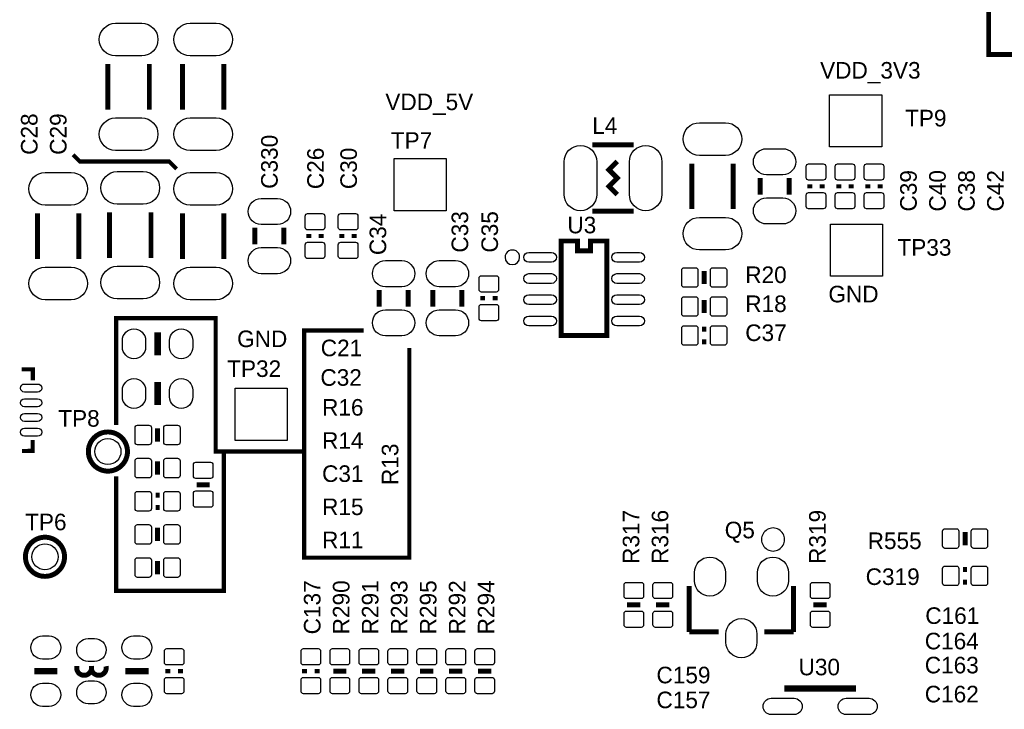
# Model space of a CAD drawing. Extents: x -5 to 175, y -1 to 134.
# Tile 3 of 19: x 30 to 60, y 26 to 47. Entities that reach past the tile are written whole.
import ezdxf

# ---------------------------------------------------------------- set-up
doc = ezdxf.new("R2010")
doc.units = 0
for name, color, linetype in [('BG_SILKSCREEN_TOP', 211, 'CONTINUOUS'), ('PG_SILKSCREEN_TOP', 7, 'CONTINUOUS'), ('PIN_TOP', 12, 'CONTINUOUS'), ('RD_SILKSCREEN_TOP', 7, 'CONTINUOUS')]:
    doc.layers.add(name, color=color, linetype=linetype)

msp = doc.modelspace()

# ---------------------------------------------------------------- linework, layer by layer
at = {"layer": 'BG_SILKSCREEN_TOP', "const_width": 0.127}
for points in [[(31.6992, 43.2562), (31.9024, 43.053), (34.6456, 43.053), (34.8742, 42.8244)], [(40.6146, 37.8714), (38.7858, 37.8714), (38.7858, 34.163), (36.068, 34.163), (36.068, 38.2524), (33.02, 38.2524), (33.02, 34.9758)], [(38.7858, 34.163), (38.7858, 30.9118), (42.0116, 30.9118), (42.0116, 37.338)], [(33.02, 33.401), (33.02, 29.8958), (36.322, 29.8958), (36.322, 34.1376)]]:
    msp.add_lwpolyline(points, dxfattribs=at)
at = {"layer": 'PG_SILKSCREEN_TOP'}
for points, const_width in [([(59.779916, 91.334082), (59.779916, 46.333918), (102.780084, 46.333918), (102.780084, 91.334082), (59.779916, 91.334082)], 0.1524), ([(32.766, 44.6405), (32.766, 46.0375)], 0.1524), ([(34.036, 44.6405), (34.036, 46.0375)], 0.1524), ([(35.052, 44.6405), (35.052, 46.0375)], 0.1524), ([(36.322, 44.6405), (36.322, 46.0375)], 0.1524), ([(47.625, 43.561), (48.895, 43.561)], 0.1524), ([(48.387, 43.053), (48.133, 42.799), (48.387, 42.545), (48.133, 42.291), (48.387, 42.037)], 0.1524), ([(50.673, 42.9895), (50.673, 41.5925)], 0.1524), ([(51.943, 42.9895), (51.943, 41.5925)], 0.1524), ([(52.7685, 42.545), (52.7685, 42.037)], 0.1524), ([(53.6575, 42.545), (53.6575, 42.037)], 0.1524), ([(54.2925, 42.3545), (54.2925, 42.2275)], 0.1524), ([(54.6735, 42.2275), (54.6735, 42.3545)], 0.1524), ([(55.1815, 42.3545), (55.1815, 42.2275)], 0.1524), ([(55.5625, 42.2275), (55.5625, 42.3545)], 0.1524), ([(56.0705, 42.3545), (56.0705, 42.2275)], 0.1524), ([(56.4515, 42.2275), (56.4515, 42.3545)], 0.1524), ([(30.607, 41.4655), (30.607, 40.0685)], 0.1524), ([(31.877, 41.4655), (31.877, 40.0685)], 0.1524), ([(32.8168, 41.4909), (32.8168, 40.0939)], 0.1524), ([(34.0868, 41.4909), (34.0868, 40.0939)], 0.1524), ([(35.052, 41.4655), (35.052, 40.0685)], 0.1524), ([(36.322, 41.4655), (36.322, 40.0685)], 0.1524), ([(47.625, 41.529), (48.895, 41.529)], 0.1524), ([(37.2745, 41.021), (37.2745, 40.513)], 0.1524), ([(38.1635, 41.021), (38.1635, 40.513)], 0.1524), ([(38.9255, 40.8305), (38.9255, 40.7035)], 0.1524), ([(39.3065, 40.7035), (39.3065, 40.8305)], 0.1524), ([(39.9415, 40.8305), (39.9415, 40.7035)], 0.1524), ([(40.3225, 40.7035), (40.3225, 40.8305)], 0.1524), ([(46.670976, 40.616124), (47.171102, 40.616124), (47.171102, 40.315896), (47.570898, 40.315896), (47.570898, 40.616124), (48.071024, 40.616124), (48.071024, 37.715952), (46.670976, 37.715952), (46.670976, 40.616124)], 0.1524), ([(51.054, 39.2938), (51.054, 39.7002)], 0.1524), ([(41.0845, 39.116), (41.0845, 38.608)], 0.1524), ([(41.9735, 39.116), (41.9735, 38.608)], 0.1524), ([(42.7355, 39.116), (42.7355, 38.608)], 0.1524), ([(43.6245, 39.116), (43.6245, 38.608)], 0.1524), ([(44.2595, 38.9255), (44.2595, 38.7985)], 0.1524), ([(44.6405, 38.7985), (44.6405, 38.9255)], 0.1524), ([(51.054, 38.8112), (51.054, 38.4048)], 0.1524), ([(34.29, 37.1094), (34.29, 37.8206)], 0.2032), ([(51.1175, 37.9095), (50.9905, 37.9095)], 0.1524), ([(50.9905, 37.5285), (51.1175, 37.5285)], 0.1524), ([(30.122622, 36.680902), (30.461966, 36.684966), (30.461966, 36.345622)], 0.125476), ([(34.29, 35.5854), (34.29, 36.2966)], 0.2032), ([(34.29, 34.4678), (34.29, 34.8742)], 0.1524), ([(30.457902, 34.512504), (30.457902, 34.185098), (30.126432, 34.181034)], 0.125476), ([(34.29, 33.8582), (34.29, 33.4518)], 0.1524), ([(35.4838, 33.147), (35.8902, 33.147)], 0.1524), ([(34.3535, 32.8295), (34.2265, 32.8295)], 0.1524), ([(34.2265, 32.4485), (34.3535, 32.4485)], 0.1524), ([(34.29, 31.4198), (34.29, 31.8262)], 0.1524), ([(59.055, 31.6992), (59.055, 31.2928)], 0.1524), ([(34.29, 30.8102), (34.29, 30.4038)], 0.1524), ([(59.1185, 30.5435), (58.9915, 30.5435)], 0.1524), ([(58.9915, 30.1625), (59.1185, 30.1625)], 0.1524), ([(50.597054, 28.636976), (50.597054, 30.037024)], 0.1524), ([(53.796946, 30.037024), (53.796946, 28.636976)], 0.1524), ([(49.0982, 29.464), (48.6918, 29.464)], 0.1524), ([(49.5808, 29.464), (49.9872, 29.464)], 0.1524), ([(54.8132, 29.464), (54.4068, 29.464)], 0.1524), ([(51.496976, 28.636976), (50.597054, 28.636976)], 0.1524), ([(53.796946, 28.636976), (52.897024, 28.636976)], 0.1524), ([(30.5054, 27.432), (31.2166, 27.432)], 0.2032), ([(34.0106, 27.432), (33.2994, 27.432)], 0.2032), ([(34.6075, 27.4955), (34.6075, 27.3685)], 0.1524), ([(34.9885, 27.3685), (34.9885, 27.4955)], 0.1524), ([(38.7985, 27.4955), (38.7985, 27.3685)], 0.1524), ([(39.1795, 27.3685), (39.1795, 27.4955)], 0.1524), ([(39.6748, 27.432), (40.0812, 27.432)], 0.1524), ([(40.5638, 27.432), (40.9702, 27.432)], 0.1524), ([(41.4528, 27.432), (41.8592, 27.432)], 0.1524), ([(42.3418, 27.432), (42.7482, 27.432)], 0.1524), ([(43.2308, 27.432), (43.6372, 27.432)], 0.1524), ([(44.1198, 27.432), (44.5262, 27.432)], 0.1524), ([(55.609998, 26.800048), (55.609998, 26.900124), (53.610002, 26.900124), (53.610002, 26.800048)], 0.2032)]:
    msp.add_lwpolyline(points, dxfattribs=dict(at, const_width=const_width))
for points in [[(45.394626, 40.115998, 1), (44.947374, 40.116002, 1)], [(53.520848, 31.467044, 1), (52.813152, 31.466956, 1)]]:
    msp.add_lwpolyline(points, format="xyb", close=True, dxfattribs=at)
at = {"layer": 'PG_SILKSCREEN_TOP', "const_width": 0.1524}
for points in [[(33.365948, 34.163, 1), (32.166052, 34.163, 1), (33.365948, 34.163)], [(31.435548, 30.9372, 1), (30.235652, 30.9372, 1), (31.435548, 30.9372)], [(31.807912, 27.58694), (31.807912, 27.532076, 1.11689), (32.258, 27.582114)], [(32.258, 27.58694), (32.258, 27.532076, 1.116858), (32.708088, 27.582114)]]:
    msp.add_lwpolyline(points, format="xyb", dxfattribs=at)
at = {"layer": 'PIN_TOP'}
for points in [[(33.00095, 47.289085), (33.80105, 47.289085, -1), (33.80105, 46.289087), (33.00095, 46.289087, -1)], [(35.28695, 47.289085), (36.08705, 47.289085, -1), (36.08705, 46.289087), (35.28695, 46.289087, -1)], [(33.00095, 44.388913), (33.80105, 44.388913, -1), (33.80105, 43.388915), (33.00095, 43.388915, -1)], [(35.28695, 44.388913), (36.08705, 44.388913, -1), (36.08705, 43.388915), (35.28695, 43.388915, -1)], [(51.70805, 43.241087), (50.90795, 43.241087, -1), (50.90795, 44.241085), (51.70805, 44.241085, -1)], [(47.760001, 43.044999), (47.760001, 42.045001, -1), (46.760003, 42.045001), (46.760003, 43.044999, -1)], [(49.759997, 43.044999), (49.759997, 42.045001, -1), (48.759999, 42.045001), (48.759999, 43.044999, -1)], [(53.462936, 42.64406), (52.963064, 42.64406, -1), (52.963064, 43.44416), (53.462936, 43.44416, -1)], [(54.183026, 42.555922), (54.183026, 42.905934, -0.415686), (54.257956, 42.980864), (54.708044, 42.980864, -0.415686), (54.782974, 42.905934), (54.782974, 42.555922, -0.415686), (54.708044, 42.480992), (54.257956, 42.480992, -0.415686)], [(55.072026, 42.555922), (55.072026, 42.905934, -0.415686), (55.146956, 42.980864), (55.597044, 42.980864, -0.415686), (55.671974, 42.905934), (55.671974, 42.555922, -0.415686), (55.597044, 42.480992), (55.146956, 42.480992, -0.415686)], [(55.961026, 42.555922), (55.961026, 42.905934, -0.415686), (56.035956, 42.980864), (56.486044, 42.980864, -0.415686), (56.560974, 42.905934), (56.560974, 42.555922, -0.415686), (56.486044, 42.480992), (56.035956, 42.480992, -0.415686)], [(31.64205, 41.717087), (30.84195, 41.717087, -1), (30.84195, 42.717085), (31.64205, 42.717085, -1)], [(33.85185, 41.742487), (33.05175, 41.742487, -1), (33.05175, 42.742485), (33.85185, 42.742485, -1)], [(36.08705, 41.717087), (35.28695, 41.717087, -1), (35.28695, 42.717085), (36.08705, 42.717085, -1)], [(54.183026, 41.676066), (54.183026, 42.026078, -0.415686), (54.257956, 42.101008), (54.708044, 42.101008, -0.415686), (54.782974, 42.026078), (54.782974, 41.676066, -0.415686), (54.708044, 41.601136), (54.257956, 41.601136, -0.415686)], [(55.072026, 41.676066), (55.072026, 42.026078, -0.415686), (55.146956, 42.101008), (55.597044, 42.101008, -0.415686), (55.671974, 42.026078), (55.671974, 41.676066, -0.415686), (55.597044, 41.601136), (55.146956, 41.601136, -0.415686)], [(55.961026, 41.676066), (55.961026, 42.026078, -0.415686), (56.035956, 42.101008), (56.486044, 42.101008, -0.415686), (56.560974, 42.026078), (56.560974, 41.676066, -0.415686), (56.486044, 41.601136), (56.035956, 41.601136, -0.415686)], [(37.968936, 41.12006), (37.469064, 41.12006, -1), (37.469064, 41.92016), (37.968936, 41.92016, -1)], [(53.462936, 41.13784), (52.963064, 41.13784, -1), (52.963064, 41.93794), (53.462936, 41.93794, -1)], [(38.816026, 41.031922), (38.816026, 41.381934, -0.415686), (38.890956, 41.456864), (39.341044, 41.456864, -0.415686), (39.415974, 41.381934), (39.415974, 41.031922, -0.415686), (39.341044, 40.956992), (38.890956, 40.956992, -0.415686)], [(39.832026, 41.031922), (39.832026, 41.381934, -0.415686), (39.906956, 41.456864), (40.357044, 41.456864, -0.415686), (40.431974, 41.381934), (40.431974, 41.031922, -0.415686), (40.357044, 40.956992), (39.906956, 40.956992, -0.415686)], [(51.70805, 40.340915), (50.90795, 40.340915, -1), (50.90795, 41.340913), (51.70805, 41.340913, -1)], [(38.816026, 40.152066), (38.816026, 40.502078, -0.415686), (38.890956, 40.577008), (39.341044, 40.577008, -0.415686), (39.415974, 40.502078), (39.415974, 40.152066, -0.415686), (39.341044, 40.077136), (38.890956, 40.077136, -0.415686)], [(39.832026, 40.152066), (39.832026, 40.502078, -0.415686), (39.906956, 40.577008), (40.357044, 40.577008, -0.415686), (40.431974, 40.502078), (40.431974, 40.152066, -0.415686), (40.357044, 40.077136), (39.906956, 40.077136, -0.415686)], [(37.968936, 39.61384), (37.469064, 39.61384, -1), (37.469064, 40.41394), (37.968936, 40.41394, -1)], [(46.371002, 39.966011), (45.670978, 39.966011, -1), (45.670978, 40.265985), (46.371002, 40.265985, -1)], [(49.071022, 39.966011), (48.370998, 39.966011, -1), (48.370998, 40.265985), (49.071022, 40.265985, -1)], [(41.778936, 39.21506), (41.279064, 39.21506, -1), (41.279064, 40.01516), (41.778936, 40.01516, -1)], [(43.429936, 39.21506), (42.930064, 39.21506, -1), (42.930064, 40.01516), (43.429936, 40.01516, -1)], [(31.64205, 38.816915), (30.84195, 38.816915, -1), (30.84195, 39.816913), (31.64205, 39.816913, -1)], [(33.85185, 38.842315), (33.05175, 38.842315, -1), (33.05175, 39.842313), (33.85185, 39.842313, -1)], [(36.08705, 38.816915), (35.28695, 38.816915, -1), (35.28695, 39.816913), (36.08705, 39.816913, -1)], [(46.371002, 39.316025), (45.670978, 39.316025, -1), (45.670978, 39.615999), (46.371002, 39.615999, -1)], [(49.071022, 39.316025), (48.370998, 39.316025, -1), (48.370998, 39.615999), (49.071022, 39.615999, -1)], [(50.789078, 39.197026), (50.439066, 39.197026, -0.415686), (50.364136, 39.271956), (50.364136, 39.722044, -0.415686), (50.439066, 39.796974), (50.789078, 39.796974, -0.415686), (50.864008, 39.722044), (50.864008, 39.271956, -0.415686)], [(51.668934, 39.197026), (51.318922, 39.197026, -0.415686), (51.243992, 39.271956), (51.243992, 39.722044, -0.415686), (51.318922, 39.796974), (51.668934, 39.796974, -0.415686), (51.743864, 39.722044), (51.743864, 39.271956, -0.415686)], [(44.150026, 39.126922), (44.150026, 39.476934, -0.415686), (44.224956, 39.551864), (44.675044, 39.551864, -0.415686), (44.749974, 39.476934), (44.749974, 39.126922, -0.415686), (44.675044, 39.051992), (44.224956, 39.051992, -0.415686)], [(46.371002, 38.666039), (45.670978, 38.666039, -1), (45.670978, 38.966013), (46.371002, 38.966013, -1)], [(49.071022, 38.666039), (48.370998, 38.666039, -1), (48.370998, 38.966013), (49.071022, 38.966013, -1)], [(44.150026, 38.247066), (44.150026, 38.597078, -0.415686), (44.224956, 38.672008), (44.675044, 38.672008, -0.415686), (44.749974, 38.597078), (44.749974, 38.247066, -0.415686), (44.675044, 38.172136), (44.224956, 38.172136, -0.415686)], [(50.439066, 38.907974), (50.789078, 38.907974, -0.415686), (50.864008, 38.833044), (50.864008, 38.382956, -0.415686), (50.789078, 38.308026), (50.439066, 38.308026, -0.415686), (50.364136, 38.382956), (50.364136, 38.833044, -0.415686)], [(51.318922, 38.907974), (51.668934, 38.907974, -0.415686), (51.743864, 38.833044), (51.743864, 38.382956, -0.415686), (51.668934, 38.308026), (51.318922, 38.308026, -0.415686), (51.243992, 38.382956), (51.243992, 38.833044, -0.415686)], [(41.778936, 37.70884), (41.279064, 37.70884, -1), (41.279064, 38.50894), (41.778936, 38.50894, -1)], [(43.429936, 37.70884), (42.930064, 37.70884, -1), (42.930064, 38.50894), (43.429936, 38.50894, -1)], [(46.371002, 38.016053), (45.670978, 38.016053, -1), (45.670978, 38.316027), (46.371002, 38.316027, -1)], [(49.071022, 38.016053), (48.370998, 38.016053, -1), (48.370998, 38.316027), (49.071022, 38.316027, -1)], [(33.921446, 37.5666), (33.921446, 37.3634, -1), (33.210246, 37.3634), (33.210246, 37.5666, -1)], [(35.369754, 37.5666), (35.369754, 37.3634, -1), (34.658554, 37.3634), (34.658554, 37.5666, -1)], [(50.439066, 38.018974), (50.789078, 38.018974, -0.415686), (50.864008, 37.944044), (50.864008, 37.493956, -0.415686), (50.789078, 37.419026), (50.439066, 37.419026, -0.415686), (50.364136, 37.493956), (50.364136, 37.944044, -0.415686)], [(51.318922, 38.018974), (51.668934, 38.018974, -0.415686), (51.743864, 37.944044), (51.743864, 37.493956, -0.415686), (51.668934, 37.419026), (51.318922, 37.419026, -0.415686), (51.243992, 37.493956), (51.243992, 37.944044, -0.415686)], [(33.921446, 36.0426), (33.921446, 35.8394, -1), (33.210246, 35.8394), (33.210246, 36.0426, -1)], [(35.369754, 36.0426), (35.369754, 35.8394, -1), (34.658554, 35.8394), (34.658554, 36.0426, -1)], [(30.609921, 35.98291), (30.209871, 35.98291, -1), (30.209871, 36.232846), (30.609921, 36.232846, -1)], [(30.609921, 35.533076), (30.209871, 35.533076, -1), (30.209871, 35.783012), (30.609921, 35.783012, -1)], [(30.609921, 35.082988), (30.209871, 35.082988, -1), (30.209871, 35.332924), (30.609921, 35.332924, -1)], [(30.609921, 34.633154), (30.209871, 34.633154, -1), (30.209871, 34.88309), (30.609921, 34.88309, -1)], [(34.025078, 34.371026), (33.675066, 34.371026, -0.415686), (33.600136, 34.445956), (33.600136, 34.896044, -0.415686), (33.675066, 34.970974), (34.025078, 34.970974, -0.415686), (34.100008, 34.896044), (34.100008, 34.445956, -0.415686)], [(34.904934, 34.371026), (34.554922, 34.371026, -0.415686), (34.479992, 34.445956), (34.479992, 34.896044, -0.415686), (34.554922, 34.970974), (34.904934, 34.970974, -0.415686), (34.979864, 34.896044), (34.979864, 34.445956, -0.415686)], [(33.675066, 33.954974), (34.025078, 33.954974, -0.415686), (34.100008, 33.880044), (34.100008, 33.429956, -0.415686), (34.025078, 33.355026), (33.675066, 33.355026, -0.415686), (33.600136, 33.429956), (33.600136, 33.880044, -0.415686)], [(34.554922, 33.954974), (34.904934, 33.954974, -0.415686), (34.979864, 33.880044), (34.979864, 33.429956, -0.415686), (34.904934, 33.355026), (34.554922, 33.355026, -0.415686), (34.479992, 33.429956), (34.479992, 33.880044, -0.415686)], [(35.387026, 33.411922), (35.387026, 33.761934, -0.415686), (35.461956, 33.836864), (35.912044, 33.836864, -0.415686), (35.986974, 33.761934), (35.986974, 33.411922, -0.415686), (35.912044, 33.336992), (35.461956, 33.336992, -0.415686)], [(33.675066, 32.938974), (34.025078, 32.938974, -0.415686), (34.100008, 32.864044), (34.100008, 32.413956, -0.415686), (34.025078, 32.339026), (33.675066, 32.339026, -0.415686), (33.600136, 32.413956), (33.600136, 32.864044, -0.415686)], [(34.554922, 32.938974), (34.904934, 32.938974, -0.415686), (34.979864, 32.864044), (34.979864, 32.413956, -0.415686), (34.904934, 32.339026), (34.554922, 32.339026, -0.415686), (34.479992, 32.413956), (34.479992, 32.864044, -0.415686)], [(35.387026, 32.532066), (35.387026, 32.882078, -0.415686), (35.461956, 32.957008), (35.912044, 32.957008, -0.415686), (35.986974, 32.882078), (35.986974, 32.532066, -0.415686), (35.912044, 32.457136), (35.461956, 32.457136, -0.415686)], [(34.025078, 31.323026), (33.675066, 31.323026, -0.415686), (33.600136, 31.397956), (33.600136, 31.848044, -0.415686), (33.675066, 31.922974), (34.025078, 31.922974, -0.415686), (34.100008, 31.848044), (34.100008, 31.397956, -0.415686)], [(34.904934, 31.323026), (34.554922, 31.323026, -0.415686), (34.479992, 31.397956), (34.479992, 31.848044, -0.415686), (34.554922, 31.922974), (34.904934, 31.922974, -0.415686), (34.979864, 31.848044), (34.979864, 31.397956, -0.415686)], [(58.440066, 31.795974), (58.790078, 31.795974, -0.415686), (58.865008, 31.721044), (58.865008, 31.270956, -0.415686), (58.790078, 31.196026), (58.440066, 31.196026, -0.415686), (58.365136, 31.270956), (58.365136, 31.721044, -0.415686)], [(59.319922, 31.795974), (59.669934, 31.795974, -0.415686), (59.744864, 31.721044), (59.744864, 31.270956, -0.415686), (59.669934, 31.196026), (59.319922, 31.196026, -0.415686), (59.244992, 31.270956), (59.244992, 31.721044, -0.415686)], [(33.675066, 30.906974), (34.025078, 30.906974, -0.415686), (34.100008, 30.832044), (34.100008, 30.381956, -0.415686), (34.025078, 30.307026), (33.675066, 30.307026, -0.415686), (33.600136, 30.381956), (33.600136, 30.832044, -0.415686)], [(34.554922, 30.906974), (34.904934, 30.906974, -0.415686), (34.979864, 30.832044), (34.979864, 30.381956, -0.415686), (34.904934, 30.307026), (34.554922, 30.307026, -0.415686), (34.479992, 30.381956), (34.479992, 30.832044, -0.415686)], [(50.756058, 30.204918), (50.756058, 30.454854, -1), (51.706018, 30.454854), (51.706018, 30.204918, -1)], [(52.687982, 30.204918), (52.687982, 30.454854, -1), (53.637942, 30.454854), (53.637942, 30.204918, -1)], [(58.440066, 30.652974), (58.790078, 30.652974, -0.415686), (58.865008, 30.578044), (58.865008, 30.127956, -0.415686), (58.790078, 30.053026), (58.440066, 30.053026, -0.415686), (58.365136, 30.127956), (58.365136, 30.578044, -0.415686)], [(59.319922, 30.652974), (59.669934, 30.652974, -0.415686), (59.744864, 30.578044), (59.744864, 30.127956, -0.415686), (59.669934, 30.053026), (59.319922, 30.053026, -0.415686), (59.244992, 30.127956), (59.244992, 30.578044, -0.415686)], [(49.194974, 30.078934), (49.194974, 29.728922, -0.415686), (49.120044, 29.653992), (48.669956, 29.653992, -0.415686), (48.595026, 29.728922), (48.595026, 30.078934, -0.415686), (48.669956, 30.153864), (49.120044, 30.153864, -0.415686)], [(49.484026, 29.728922), (49.484026, 30.078934, -0.415686), (49.558956, 30.153864), (50.009044, 30.153864, -0.415686), (50.083974, 30.078934), (50.083974, 29.728922, -0.415686), (50.009044, 29.653992), (49.558956, 29.653992, -0.415686)], [(54.909974, 30.078934), (54.909974, 29.728922, -0.415686), (54.835044, 29.653992), (54.384956, 29.653992, -0.415686), (54.310026, 29.728922), (54.310026, 30.078934, -0.415686), (54.384956, 30.153864), (54.835044, 30.153864, -0.415686)], [(49.194974, 29.199078), (49.194974, 28.849066, -0.415686), (49.120044, 28.774136), (48.669956, 28.774136, -0.415686), (48.595026, 28.849066), (48.595026, 29.199078, -0.415686), (48.669956, 29.274008), (49.120044, 29.274008, -0.415686)], [(49.484026, 28.849066), (49.484026, 29.199078, -0.415686), (49.558956, 29.274008), (50.009044, 29.274008, -0.415686), (50.083974, 29.199078), (50.083974, 28.849066, -0.415686), (50.009044, 28.774136), (49.558956, 28.774136, -0.415686)], [(51.72202, 28.318968), (51.72202, 28.568904, -1), (52.67198, 28.568904), (52.67198, 28.318968, -1)], [(54.909974, 29.199078), (54.909974, 28.849066, -0.415686), (54.835044, 28.774136), (54.384956, 28.774136, -0.415686), (54.310026, 28.849066), (54.310026, 29.199078, -0.415686), (54.384956, 29.274008), (54.835044, 29.274008, -0.415686)], [(30.9626, 27.800554), (30.7594, 27.800554, -1), (30.7594, 28.511754), (30.9626, 28.511754, -1)], [(32.357949, 27.731974), (32.158051, 27.731974, -1), (32.158051, 28.431998), (32.357949, 28.431998, -1)], [(33.5534, 28.511754), (33.7566, 28.511754, -1), (33.7566, 27.800554), (33.5534, 27.800554, -1)], [(35.097974, 28.046934), (35.097974, 27.696922, -0.415686), (35.023044, 27.621992), (34.572956, 27.621992, -0.415686), (34.498026, 27.696922), (34.498026, 28.046934, -0.415686), (34.572956, 28.121864), (35.023044, 28.121864, -0.415686)], [(39.288974, 28.046934), (39.288974, 27.696922, -0.415686), (39.214044, 27.621992), (38.763956, 27.621992, -0.415686), (38.689026, 27.696922), (38.689026, 28.046934, -0.415686), (38.763956, 28.121864), (39.214044, 28.121864, -0.415686)], [(39.578026, 27.696922), (39.578026, 28.046934, -0.415686), (39.652956, 28.121864), (40.103044, 28.121864, -0.415686), (40.177974, 28.046934), (40.177974, 27.696922, -0.415686), (40.103044, 27.621992), (39.652956, 27.621992, -0.415686)], [(40.467026, 27.696922), (40.467026, 28.046934, -0.415686), (40.541956, 28.121864), (40.992044, 28.121864, -0.415686), (41.066974, 28.046934), (41.066974, 27.696922, -0.415686), (40.992044, 27.621992), (40.541956, 27.621992, -0.415686)], [(41.356026, 27.696922), (41.356026, 28.046934, -0.415686), (41.430956, 28.121864), (41.881044, 28.121864, -0.415686), (41.955974, 28.046934), (41.955974, 27.696922, -0.415686), (41.881044, 27.621992), (41.430956, 27.621992, -0.415686)], [(42.245026, 27.696922), (42.245026, 28.046934, -0.415686), (42.319956, 28.121864), (42.770044, 28.121864, -0.415686), (42.844974, 28.046934), (42.844974, 27.696922, -0.415686), (42.770044, 27.621992), (42.319956, 27.621992, -0.415686)], [(43.134026, 27.696922), (43.134026, 28.046934, -0.415686), (43.208956, 28.121864), (43.659044, 28.121864, -0.415686), (43.733974, 28.046934), (43.733974, 27.696922, -0.415686), (43.659044, 27.621992), (43.208956, 27.621992, -0.415686)], [(44.023026, 27.696922), (44.023026, 28.046934, -0.415686), (44.097956, 28.121864), (44.548044, 28.121864, -0.415686), (44.622974, 28.046934), (44.622974, 27.696922, -0.415686), (44.548044, 27.621992), (44.097956, 27.621992, -0.415686)], [(35.097974, 27.167078), (35.097974, 26.817066, -0.415686), (35.023044, 26.742136), (34.572956, 26.742136, -0.415686), (34.498026, 26.817066), (34.498026, 27.167078, -0.415686), (34.572956, 27.242008), (35.023044, 27.242008, -0.415686)], [(39.288974, 27.167078), (39.288974, 26.817066, -0.415686), (39.214044, 26.742136), (38.763956, 26.742136, -0.415686), (38.689026, 26.817066), (38.689026, 27.167078, -0.415686), (38.763956, 27.242008), (39.214044, 27.242008, -0.415686)], [(39.578026, 26.817066), (39.578026, 27.167078, -0.415686), (39.652956, 27.242008), (40.103044, 27.242008, -0.415686), (40.177974, 27.167078), (40.177974, 26.817066, -0.415686), (40.103044, 26.742136), (39.652956, 26.742136, -0.415686)], [(40.467026, 26.817066), (40.467026, 27.167078, -0.415686), (40.541956, 27.242008), (40.992044, 27.242008, -0.415686), (41.066974, 27.167078), (41.066974, 26.817066, -0.415686), (40.992044, 26.742136), (40.541956, 26.742136, -0.415686)], [(41.356026, 26.817066), (41.356026, 27.167078, -0.415686), (41.430956, 27.242008), (41.881044, 27.242008, -0.415686), (41.955974, 27.167078), (41.955974, 26.817066, -0.415686), (41.881044, 26.742136), (41.430956, 26.742136, -0.415686)], [(42.245026, 26.817066), (42.245026, 27.167078, -0.415686), (42.319956, 27.242008), (42.770044, 27.242008, -0.415686), (42.844974, 27.167078), (42.844974, 26.817066, -0.415686), (42.770044, 26.742136), (42.319956, 26.742136, -0.415686)], [(43.134026, 26.817066), (43.134026, 27.167078, -0.415686), (43.208956, 27.242008), (43.659044, 27.242008, -0.415686), (43.733974, 27.167078), (43.733974, 26.817066, -0.415686), (43.659044, 26.742136), (43.208956, 26.742136, -0.415686)], [(44.023026, 26.817066), (44.023026, 27.167078, -0.415686), (44.097956, 27.242008), (44.548044, 27.242008, -0.415686), (44.622974, 27.167078), (44.622974, 26.817066, -0.415686), (44.548044, 26.742136), (44.097956, 26.742136, -0.415686)], [(30.9626, 26.352246), (30.7594, 26.352246, -1), (30.7594, 27.063446), (30.9626, 27.063446, -1)], [(32.357949, 26.432002), (32.158051, 26.432002, -1), (32.158051, 27.132026), (32.357949, 27.132026, -1)], [(33.5534, 27.063446), (33.7566, 27.063446, -1), (33.7566, 26.352246), (33.5534, 26.352246, -1)], [(53.110003, 26.600023), (53.809773, 26.600023, -1), (53.809773, 26.099897), (53.110003, 26.099897, -1)], [(55.410227, 26.600023), (56.109997, 26.600023, -1), (56.109997, 26.099897), (55.410227, 26.099897, -1)]]:
    msp.add_lwpolyline(points, format="xyb", close=True, dxfattribs=at)
for points in [[(54.9021, 43.4975), (54.9021, 45.097446), (56.502046, 45.097446), (56.502046, 43.4975)], [(41.5417, 41.5417), (41.5417, 43.141646), (43.141646, 43.141646), (43.141646, 41.5417)], [(54.9275, 39.5351), (54.9275, 41.135046), (56.527446, 41.135046), (56.527446, 39.5351)], [(36.6649, 34.5059), (36.6649, 36.105846), (38.264846, 36.105846), (38.264846, 34.5059)]]:
    msp.add_lwpolyline(points, close=True, dxfattribs=at)
for centre in [(32.766, 34.163), (30.8356, 30.9372)]:
    msp.add_circle(centre, 0.40005, dxfattribs=at)

# ---------------------------------------------------------------- texts
at = {"layer": 'BG_SILKSCREEN_TOP', "width": 1.02}
for s, p in [('VDD_3V3', (54.61, 45.593)), ('VDD_5V', (41.275, 44.6278)), ('GND', (54.864, 38.735)), ('GND', (36.7284, 37.3634))]:
    msp.add_text(s, height=0.508, dxfattribs=at).set_placement(p)
at = {"layer": 'RD_SILKSCREEN_TOP', "width": 1.02}
for s, p in [('C28', (30.607, 43.2562)), ('C29', (31.496, 43.2562)), ('C330', (37.973, 42.2148)), ('C26', (39.387018, 42.20464)), ('C30', (40.403018, 42.20464)), ('C39', (57.573418, 41.51884)), ('C40', (58.462418, 41.51884)), ('C38', (59.351418, 41.51884)), ('C42', (60.240418, 41.51884)), ('C34', (41.3004, 40.1828)), ('C33', (43.815, 40.259)), ('C35', (44.7294, 40.259)), ('R13', (41.673018, 33.13684)), ('R316', (49.953418, 30.71876)), ('R317', (49.064418, 30.71876)), ('R319', (54.779418, 30.71876)), ('C137', (39.285418, 28.55976)), ('R290', (40.174418, 28.55976)), ('R291', (41.063418, 28.55976)), ('R293', (41.952418, 28.55976)), ('R295', (42.841418, 28.55976)), ('R292', (43.730418, 28.55976)), ('R294', (44.619418, 28.55976))]:
    msp.add_text(s, height=0.508, rotation=90, dxfattribs=at).set_placement(p)
for s, p in [('L4', (47.61992, 43.899582)), ('TP9', (57.21604, 44.128182)), ('TP7', (41.44264, 43.442382)), ('U3', (46.85792, 40.851582)), ('TP33', (56.98236, 40.165782)), ('R20', (52.31384, 39.327582)), ('R18', (52.31384, 38.438582)), ('C37', (52.31384, 37.549582)), ('C21', (39.2938, 37.084)), ('TP32', (36.4236, 36.449)), ('C32', (39.28364, 36.177982)), ('R16', (39.33444, 35.263582)), ('TP8', (31.242, 34.925)), ('R14', (39.33444, 34.247582)), ('C31', (39.33444, 33.231582)), ('R15', (39.33444, 32.215582)), ('TP6', (30.226, 31.75)), ('Q5', (51.68392, 31.50362)), ('R11', (39.33444, 31.199582)), ('R555', (56.06796, 31.174182)), ('C319', (56.007, 30.0736)), ('C161', (57.8358, 28.8798)), ('C164', (57.82056, 28.100782)), ('U30', (53.9496, 27.305)), ('C163', (57.82056, 27.364182)), ('C159', (49.59096, 27.059382)), ('C162', (57.82056, 26.475182)), ('C157', (49.59096, 26.297382))]:
    msp.add_text(s, height=0.508, dxfattribs=at).set_placement(p)

doc.saveas('drawing.dxf')
